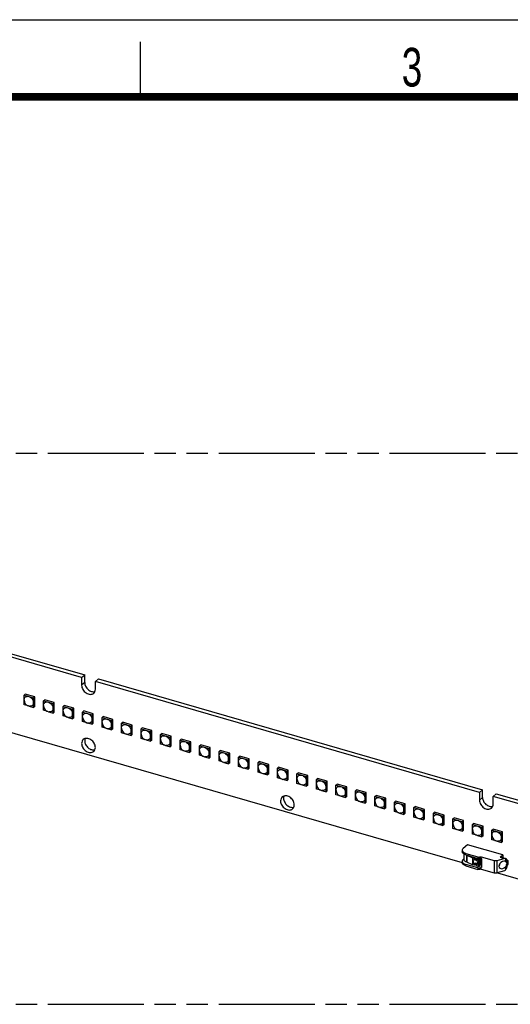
# Model space of a CAD drawing. Header units: millimetres. Extents: x 0 to 210, y 0 to 297.
# Tile 5 of 6: x 94 to 139, y 208 to 297. Entities that reach past the tile are written whole.
import ezdxf

# ---------------------------------------------------------------- set-up
doc = ezdxf.new("R2010")
doc.units = ezdxf.units.MM
doc.header["$LTSCALE"] = 19.36
doc.linetypes.add('PHANTOM', pattern=[0.8, 0.45, -0.05, 0.1, -0.05, 0.1, -0.05])
doc.layers.get('0').update_dxf_attribs({"linetype": 'CONTINUOUS'})
doc.layers.add('DEFAULT_3', color=7, linetype='PHANTOM')
doc.styles.add('TEXTSTYLE_2', font='txt', dxfattribs={"width": 0.75})

msp = doc.modelspace()

# ---------------------------------------------------------------- linework, layer by layer
at = {"color": 2, "linetype": 'Continuous'}
for p, q in [((0, 297), (210, 297)), ((105, 290), (105, 295))]:
    msp.add_line(p, q, dxfattribs=at)
at = {"color": 7, "linetype": 'Continuous'}
for p, q in [((65.08572, 247.61174), (99.92846, 237.55351)), ((99.65346, 237.31535), (64.81072, 247.37358)), ((65.22408, 240.44159), (134.17321, 220.53769)), ((99.65346, 237.31535), (99.92846, 237.55351)), ((99.65346, 237.31535), (99.65346, 236.62254)), ((99.92846, 236.86069), (99.92846, 237.55351)), ((100.89475, 236.95702), (101.16975, 237.19518)), ((100.89475, 236.26421), (100.89475, 236.95702)), ((135.73749, 226.89879), (100.89475, 236.95702)), ((101.16975, 237.19518), (136.01249, 227.13694)), ((94.43088, 235.72741), (94.53671, 235.81907)), ((95.40273, 235.56907), (94.53671, 235.81907)), ((94.43088, 234.8614), (94.43088, 235.72741)), ((94.43088, 235.72741), (95.2969, 235.47742)), ((94.43089, 235.29351), (94.43088, 235.2944)), ((95.2969, 235.47742), (95.40273, 235.56907)), ((95.2969, 234.6114), (95.2969, 235.47742)), ((95.40273, 234.70305), (95.40273, 235.56907)), ((96.199, 235.217), (96.30483, 235.30865)), ((96.199, 234.35098), (96.199, 235.217)), ((96.199, 235.217), (97.06502, 234.967)), ((97.17085, 235.05866), (96.30483, 235.30865)), ((97.06502, 234.967), (97.17085, 235.05866)), ((97.06502, 234.10099), (97.06502, 234.967)), ((97.17085, 234.19264), (97.17085, 235.05866)), ((94.81932, 234.74926), (94.43088, 234.8614)), ((94.88074, 234.73153), (95.2969, 234.6114)), ((95.40273, 234.70305), (95.2969, 234.6114)), ((96.19901, 234.7831), (96.199, 234.78399)), ((96.58744, 234.23885), (96.199, 234.35098)), ((96.64886, 234.22112), (97.06502, 234.10099)), ((97.17085, 234.19264), (97.06502, 234.10099)), ((97.96712, 234.70659), (98.07295, 234.79824)), ((97.96712, 233.84057), (97.96712, 234.70659)), ((97.96712, 234.70659), (98.83313, 234.45659)), ((97.96713, 234.27269), (97.96712, 234.27358)), ((98.93897, 234.54825), (98.07295, 234.79824)), ((98.83313, 234.45659), (98.93897, 234.54825)), ((98.83313, 233.59058), (98.83313, 234.45659)), ((98.93897, 233.68223), (98.93897, 234.54825)), ((99.73523, 234.19618), (99.84107, 234.28783)), ((99.73523, 233.33016), (99.73523, 234.19618)), ((99.73523, 234.19618), (100.60125, 233.94618)), ((100.70708, 234.03783), (99.84107, 234.28783)), ((100.60125, 233.94618), (100.70708, 234.03783)), ((100.70708, 233.17182), (100.70708, 234.03783)), ((98.35555, 233.72844), (97.96712, 233.84057)), ((98.41697, 233.71071), (98.83313, 233.59058)), ((98.93897, 233.68223), (98.83313, 233.59058)), ((99.73524, 233.76228), (99.73523, 233.76317)), ((100.12367, 233.21803), (99.73523, 233.33016)), ((100.18509, 233.2003), (100.60125, 233.08016)), ((100.60125, 233.08016), (100.60125, 233.94618)), ((100.70708, 233.17182), (100.60125, 233.08016)), ((101.50335, 233.68577), (101.60918, 233.77742)), ((101.50335, 233.68577), (102.36937, 233.43577)), ((101.50335, 232.81975), (101.50335, 233.68577)), ((101.50336, 233.25187), (101.50335, 233.25276)), ((102.4752, 233.52742), (101.60918, 233.77742)), ((102.36937, 233.43577), (102.4752, 233.52742)), ((102.36937, 232.56975), (102.36937, 233.43577)), ((102.4752, 232.66141), (102.4752, 233.52742)), ((103.27147, 233.17535), (103.3773, 233.26701)), ((103.27147, 233.17535), (104.13749, 232.92536)), ((103.27147, 232.30934), (103.27147, 233.17535)), ((104.24332, 233.01701), (103.3773, 233.26701)), ((101.89179, 232.70762), (101.50335, 232.81975)), ((101.95321, 232.68989), (102.36937, 232.56975)), ((102.4752, 232.66141), (102.36937, 232.56975)), ((103.27148, 232.74145), (103.27147, 232.74235)), ((103.65991, 232.19721), (103.27147, 232.30934)), ((104.13749, 232.92536), (104.24332, 233.01701)), ((104.13749, 232.05934), (104.13749, 232.92536)), ((104.24332, 232.15099), (104.24332, 233.01701)), ((105.03959, 232.66494), (105.14542, 232.7566)), ((105.03959, 232.66494), (105.9056, 232.41495)), ((105.03959, 231.79893), (105.03959, 232.66494)), ((106.01144, 232.5066), (105.14542, 232.7566)), ((105.9056, 232.41495), (106.01144, 232.5066)), ((105.9056, 231.54893), (105.9056, 232.41495)), ((106.01144, 231.64058), (106.01144, 232.5066)), ((106.8077, 232.15453), (106.91354, 232.24619)), ((107.77955, 231.99619), (106.91354, 232.24619)), ((103.72133, 232.17948), (104.13749, 232.05934)), ((104.24332, 232.15099), (104.13749, 232.05934)), ((105.0396, 232.23104), (105.03959, 232.23193)), ((105.42802, 231.68679), (105.03959, 231.79893)), ((105.48944, 231.66906), (105.9056, 231.54893)), ((106.01144, 231.64058), (105.9056, 231.54893)), ((106.8077, 232.15453), (107.67372, 231.90453)), ((106.8077, 231.28852), (106.8077, 232.15453)), ((106.80771, 231.72063), (106.8077, 231.72152)), ((107.67372, 231.90453), (107.77955, 231.99619)), ((107.67372, 231.03852), (107.67372, 231.90453)), ((107.77955, 231.13017), (107.77955, 231.99619)), ((108.57582, 231.64412), (108.68165, 231.73577)), ((108.57582, 231.64412), (109.44184, 231.39412)), ((108.57582, 230.7781), (108.57582, 231.64412)), ((109.54767, 231.48578), (108.68165, 231.73577)), ((109.44184, 231.39412), (109.54767, 231.48578)), ((109.44184, 230.52811), (109.44184, 231.39412)), ((109.54767, 230.61976), (109.54767, 231.48578)), ((107.19614, 231.17638), (106.8077, 231.28852)), ((107.25756, 231.15865), (107.67372, 231.03852)), ((107.77955, 231.13017), (107.67372, 231.03852)), ((108.57583, 231.21022), (108.57582, 231.21111)), ((108.96426, 230.66597), (108.57582, 230.7781)), ((109.02568, 230.64824), (109.44184, 230.52811)), ((109.54767, 230.61976), (109.44184, 230.52811)), ((110.34394, 231.13371), (110.44977, 231.22536)), ((110.34394, 231.13371), (111.20996, 230.88371)), ((110.34394, 230.26769), (110.34394, 231.13371)), ((110.34395, 230.69981), (110.34394, 230.7007)), ((111.31579, 230.97536), (110.44977, 231.22536)), ((111.20996, 230.88371), (111.31579, 230.97536)), ((111.20996, 230.01769), (111.20996, 230.88371)), ((111.31579, 230.10935), (111.31579, 230.97536)), ((112.11206, 230.6233), (112.21789, 230.71495)), ((112.11206, 230.6233), (112.97807, 230.3733)), ((112.11206, 229.75728), (112.11206, 230.6233)), ((113.08391, 230.46495), (112.21789, 230.71495)), ((112.97807, 230.3733), (113.08391, 230.46495)), ((113.08391, 229.59894), (113.08391, 230.46495)), ((110.73238, 230.15556), (110.34394, 230.26769)), ((110.7938, 230.13783), (111.20996, 230.01769)), ((111.31579, 230.10935), (111.20996, 230.01769)), ((112.11207, 230.1894), (112.11206, 230.19029)), ((112.50049, 229.64515), (112.11206, 229.75728)), ((112.56191, 229.62742), (112.97807, 229.50728)), ((112.97807, 229.50728), (112.97807, 230.3733)), ((113.08391, 229.59894), (112.97807, 229.50728)), ((113.88017, 230.11289), (113.98601, 230.20454)), ((113.88017, 230.11289), (114.74619, 229.86289)), ((113.88017, 229.24687), (113.88017, 230.11289)), ((113.88018, 229.67898), (113.88017, 229.67988)), ((114.85202, 229.95454), (113.98601, 230.20454)), ((114.74619, 229.86289), (114.85202, 229.95454)), ((114.74619, 228.99687), (114.74619, 229.86289)), ((114.85202, 229.08852), (114.85202, 229.95454)), ((115.64829, 229.60247), (115.75412, 229.69413)), ((115.64829, 229.60247), (116.51431, 229.35248)), ((115.64829, 228.73646), (115.64829, 229.60247)), ((116.62014, 229.44413), (115.75412, 229.69413)), ((114.26861, 229.13474), (113.88017, 229.24687)), ((114.33003, 229.11701), (114.74619, 228.99687)), ((114.85202, 229.08852), (114.74619, 228.99687)), ((115.6483, 229.16857), (115.64829, 229.16947)), ((116.03673, 228.62432), (115.64829, 228.73646)), ((116.51431, 229.35248), (116.62014, 229.44413)), ((116.51431, 228.48646), (116.51431, 229.35248)), ((116.62014, 228.57811), (116.62014, 229.44413)), ((117.41641, 229.09206), (117.52224, 229.18372)), ((117.41641, 229.09206), (118.28243, 228.84206)), ((117.41641, 228.22605), (117.41641, 229.09206)), ((118.38826, 228.93372), (117.52224, 229.18372)), ((118.28243, 228.84206), (118.38826, 228.93372)), ((118.28243, 227.97605), (118.28243, 228.84206)), ((118.38826, 228.0677), (118.38826, 228.93372)), ((119.18453, 228.58165), (119.29036, 228.6733)), ((120.15638, 228.42331), (119.29036, 228.6733)), ((116.09815, 228.60659), (116.51431, 228.48646)), ((116.62014, 228.57811), (116.51431, 228.48646)), ((117.41642, 228.65816), (117.41641, 228.65905)), ((117.80485, 228.11391), (117.41641, 228.22605)), ((117.86627, 228.09618), (118.28243, 227.97605)), ((118.38826, 228.0677), (118.28243, 227.97605)), ((119.18453, 228.58165), (120.05054, 228.33165)), ((119.18453, 227.71563), (119.18453, 228.58165)), ((119.18454, 228.14775), (119.18453, 228.14864)), ((120.05054, 228.33165), (120.15638, 228.42331)), ((120.05054, 227.46564), (120.05054, 228.33165)), ((120.15638, 227.55729), (120.15638, 228.42331)), ((120.95264, 228.07124), (121.05848, 228.16289)), ((120.95264, 228.07124), (121.81866, 227.82124)), ((120.95264, 227.20522), (120.95264, 228.07124)), ((121.92449, 227.9129), (121.05848, 228.16289)), ((121.81866, 227.82124), (121.92449, 227.9129)), ((121.81866, 226.95523), (121.81866, 227.82124)), ((121.92449, 227.04688), (121.92449, 227.9129)), ((119.57296, 227.6035), (119.18453, 227.71563)), ((119.63438, 227.58577), (120.05054, 227.46564)), ((120.15638, 227.55729), (120.05054, 227.46564)), ((120.95265, 227.63734), (120.95264, 227.63823)), ((121.34108, 227.09309), (120.95264, 227.20522)), ((121.4025, 227.07536), (121.81866, 226.95523)), ((121.92449, 227.04688), (121.81866, 226.95523)), ((122.72076, 227.56083), (122.82659, 227.65248)), ((122.72076, 227.56083), (123.58678, 227.31083)), ((122.72076, 226.69481), (122.72076, 227.56083)), ((122.72077, 227.12693), (122.72076, 227.12782)), ((123.69261, 227.40248), (122.82659, 227.65248)), ((123.58678, 227.31083), (123.69261, 227.40248)), ((123.58678, 226.44481), (123.58678, 227.31083)), ((123.69261, 226.53647), (123.69261, 227.40248)), ((124.48888, 227.05042), (124.59471, 227.14207)), ((124.48888, 227.05042), (125.3549, 226.80042)), ((124.48888, 226.1844), (124.48888, 227.05042)), ((125.46073, 226.89207), (124.59471, 227.14207)), ((125.3549, 226.80042), (125.46073, 226.89207)), ((125.46073, 226.02606), (125.46073, 226.89207)), ((135.73749, 226.89879), (136.01249, 227.13694)), ((135.73749, 226.89879), (135.73749, 226.20597)), ((136.01249, 226.44413), (136.01249, 227.13694)), ((123.1092, 226.58268), (122.72076, 226.69481)), ((123.17062, 226.56495), (123.58678, 226.44481)), ((123.69261, 226.53647), (123.58678, 226.44481)), ((124.48889, 226.61652), (124.48888, 226.61741)), ((124.87732, 226.07227), (124.48888, 226.1844)), ((124.93874, 226.05454), (125.3549, 225.9344)), ((125.3549, 225.9344), (125.3549, 226.80042)), ((125.46073, 226.02606), (125.3549, 225.9344)), ((126.257, 226.54), (126.36283, 226.63166)), ((126.257, 226.54), (127.12301, 226.29001)), ((126.257, 225.67399), (126.257, 226.54)), ((126.25701, 226.1061), (126.257, 226.107)), ((127.22885, 226.38166), (126.36283, 226.63166)), ((127.12301, 226.29001), (127.22885, 226.38166)), ((127.12301, 225.42399), (127.12301, 226.29001)), ((127.22885, 225.51564), (127.22885, 226.38166)), ((128.02511, 226.02959), (128.13095, 226.12125)), ((128.02511, 226.02959), (128.89113, 225.7796)), ((128.02511, 225.16358), (128.02511, 226.02959)), ((128.99696, 225.87125), (128.13095, 226.12125)), ((136.97878, 226.54046), (137.25378, 226.77861)), ((139.76447, 225.7363), (136.97878, 226.54046)), ((136.97878, 225.84765), (136.97878, 226.54046)), ((137.25378, 226.77861), (140.03947, 225.97445)), ((126.64543, 225.56186), (126.257, 225.67399)), ((126.70685, 225.54413), (127.12301, 225.42399)), ((127.22885, 225.51564), (127.12301, 225.42399)), ((128.02512, 225.59569), (128.02511, 225.59658)), ((128.41355, 225.05144), (128.02511, 225.16358)), ((128.89113, 225.7796), (128.99696, 225.87125)), ((128.89113, 224.91358), (128.89113, 225.7796)), ((128.99696, 225.00523), (128.99696, 225.87125)), ((129.79323, 225.51918), (129.89906, 225.61083)), ((129.79323, 225.51918), (130.65925, 225.26918)), ((129.79323, 224.65316), (129.79323, 225.51918)), ((130.76508, 225.36084), (129.89906, 225.61083)), ((130.65925, 225.26918), (130.76508, 225.36084)), ((130.65925, 224.40317), (130.65925, 225.26918)), ((130.76508, 224.49482), (130.76508, 225.36084)), ((131.56135, 225.00877), (131.66718, 225.10042)), ((132.5332, 224.85043), (131.66718, 225.10042)), ((128.47497, 225.03371), (128.89113, 224.91358)), ((128.99696, 225.00523), (128.89113, 224.91358)), ((129.79324, 225.08528), (129.79323, 225.08617)), ((130.18167, 224.54103), (129.79323, 224.65316)), ((130.24309, 224.5233), (130.65925, 224.40317)), ((130.76508, 224.49482), (130.65925, 224.40317)), ((131.56135, 225.00877), (132.42737, 224.75877)), ((131.56135, 224.14275), (131.56135, 225.00877)), ((131.56136, 224.57487), (131.56135, 224.57576)), ((132.42737, 224.75877), (132.5332, 224.85043)), ((132.42737, 223.89276), (132.42737, 224.75877)), ((132.5332, 223.98441), (132.5332, 224.85043)), ((133.32947, 224.49836), (133.4353, 224.59001)), ((133.32947, 224.49836), (134.19548, 224.24836)), ((133.32947, 223.63234), (133.32947, 224.49836)), ((134.30132, 224.34001), (133.4353, 224.59001)), ((134.19548, 224.24836), (134.30132, 224.34001)), ((134.19548, 223.38234), (134.19548, 224.24836)), ((134.30132, 223.474), (134.30132, 224.34001)), ((131.94979, 224.03062), (131.56135, 224.14275)), ((132.01121, 224.01289), (132.42737, 223.89276)), ((132.5332, 223.98441), (132.42737, 223.89276)), ((133.32948, 224.06446), (133.32947, 224.06535)), ((133.7179, 223.52021), (133.32947, 223.63234)), ((133.77932, 223.50248), (134.19548, 223.38234)), ((134.30132, 223.474), (134.19548, 223.38234)), ((135.09758, 223.98795), (135.20342, 224.0796)), ((135.09758, 223.98795), (135.9636, 223.73795)), ((135.09758, 223.12193), (135.09758, 223.98795)), ((135.09759, 223.55405), (135.09758, 223.55494)), ((136.06943, 223.8296), (135.20342, 224.0796)), ((135.9636, 223.73795), (136.06943, 223.8296)), ((135.9636, 222.87193), (135.9636, 223.73795)), ((136.06943, 222.96359), (136.06943, 223.8296)), ((136.8657, 223.47754), (136.97153, 223.56919)), ((136.8657, 223.47754), (137.73172, 223.22754)), ((136.8657, 222.61152), (136.8657, 223.47754)), ((137.83755, 223.31919), (136.97153, 223.56919)), ((137.73172, 223.22754), (137.83755, 223.31919)), ((137.83755, 222.45317), (137.83755, 223.31919)), ((135.48602, 223.0098), (135.09758, 223.12193)), ((135.54744, 222.99207), (135.9636, 222.87193)), ((136.06943, 222.96359), (135.9636, 222.87193)), ((136.86571, 223.04363), (136.8657, 223.04453)), ((137.25414, 222.49939), (136.8657, 222.61152)), ((137.31556, 222.48166), (137.73172, 222.36152)), ((137.73172, 222.36152), (137.73172, 223.22754)), ((137.83755, 222.45317), (137.73172, 222.36152)), ((134.17065, 221.65463), (134.17065, 221.52473)), ((134.65162, 222.16049), (134.25996, 221.8213)), ((137.85589, 221.2355), (134.65162, 222.16049)), ((134.17065, 220.65871), (134.17065, 220.52881)), ((134.25996, 220.82538), (134.32674, 220.88321)), ((134.32674, 221.3122), (134.32674, 220.82053)), ((134.50398, 221.36596), (135.59913, 221.04982)), ((134.50398, 221.23606), (135.59913, 220.91991)), ((134.59674, 221.20892), (135.1078, 220.96523)), ((135.1078, 220.96523), (135.27068, 220.92373)), ((135.1078, 220.96523), (135.1078, 220.33015)), ((135.27068, 220.92373), (135.35206, 220.95439)), ((135.27068, 220.92373), (135.27068, 220.79303)), ((135.35206, 220.95439), (135.49184, 220.909)), ((135.35206, 220.95439), (135.35206, 220.77255)), ((135.49184, 220.909), (135.47189, 220.8658)), ((135.47189, 220.8658), (135.61419, 220.8196)), ((135.47189, 220.8658), (135.47189, 220.73127)), ((135.67283, 220.88005), (135.70723, 220.90984)), ((135.74272, 220.85735), (135.67283, 220.88005)), ((135.70641, 220.8294), (135.74272, 220.85735)), ((135.74272, 220.85735), (135.74272, 220.22227)), ((135.7658, 221.04982), (135.83247, 221.06906)), ((135.83247, 220.93916), (135.7658, 220.91991)), ((135.79612, 220.92866), (135.79612, 220.35174)), ((135.88306, 220.93935), (135.88306, 220.16438)), ((135.89913, 221.06906), (137.07822, 220.72869)), ((135.92353, 220.87438), (135.92353, 220.12383)), ((137.32822, 220.72869), (137.97821, 220.91632)), ((137.61005, 221.0226), (137.85589, 221.2355)), ((137.61005, 221.0226), (137.97821, 220.91632)), ((138.04342, 220.91296), (137.67526, 221.01923)), ((137.85589, 221.2355), (137.85589, 220.96709)), ((138.10763, 220.64191), (138.0779, 220.65243)), ((138.10862, 220.89413), (138.10763, 220.89442)), ((138.25783, 220.75863), (138.29946, 220.74661)), ((138.27353, 220.69636), (138.29276, 220.69081)), ((138.27609, 220.70524), (138.27609, 220.3011)), ((138.29276, 220.69081), (138.31776, 220.71246)), ((138.29276, 220.69081), (138.29276, 220.3444)), ((138.31776, 220.71246), (138.29946, 220.74661)), ((138.31776, 220.71246), (138.31776, 220.36605)), ((135.59913, 220.0539), (134.50398, 220.37004)), ((134.50398, 220.24014), (135.59913, 219.92399)), ((135.1078, 220.33015), (134.59674, 220.57384)), ((135.27068, 220.28865), (135.1078, 220.33015)), ((135.27068, 220.41935), (135.27068, 220.28865)), ((135.35206, 220.31931), (135.27068, 220.28865)), ((135.35206, 220.50115), (135.35206, 220.31931)), ((135.47189, 220.2804), (135.35206, 220.31931)), ((135.47189, 220.36525), (135.47189, 220.23072)), ((135.61419, 220.18452), (135.47189, 220.23072)), ((135.57759, 220.51394), (135.57255, 220.46998)), ((135.70641, 220.19432), (135.74272, 220.22227)), ((135.74272, 220.30549), (135.79612, 220.35174)), ((135.7658, 220.0539), (135.83247, 220.07314)), ((135.83247, 219.94324), (135.7658, 219.92399)), ((135.88306, 220.50117), (135.79612, 220.52626)), ((135.92353, 220.1527), (135.88306, 220.16438)), ((135.89913, 219.94324), (137.07822, 219.60286)), ((138.01507, 219.80114), (137.32822, 219.60286)), ((138.27609, 220.34921), (138.29276, 220.3444)), ((138.29276, 220.3444), (138.31776, 220.36605)), ((137.36989, 219.61489), (139.76447, 218.92363))]:
    msp.add_line(p, q, dxfattribs=at)
at = {"color": 9, "linetype": 'Continuous'}
for p, q in [((99.92846, 236.86069), (99.65346, 236.62254)), ((136.01249, 226.44413), (135.73749, 226.20597)), ((134.50398, 221.23606), (134.50398, 221.36596)), ((134.58759, 221.21257), (134.58759, 220.57749)), ((134.59674, 220.57384), (134.59674, 221.20892)), ((135.59913, 221.04982), (135.59913, 220.91991)), ((135.61419, 220.8196), (135.61419, 220.18452)), ((135.70641, 220.19432), (135.70641, 220.8294)), ((135.7658, 220.91991), (135.7658, 221.04982)), ((135.83247, 221.06906), (135.83247, 220.93916)), ((135.89913, 220.92856), (135.89913, 221.06906)), ((137.07822, 220.72869), (137.07822, 219.60286)), ((137.32822, 219.60286), (137.32822, 220.72869)), ((138.10763, 220.89442), (138.10763, 220.64191)), ((138.19914, 220.51883), (138.19914, 220.84939)), ((134.50398, 220.24014), (134.50398, 220.37004)), ((135.59913, 220.0539), (135.59913, 219.92399)), ((135.7658, 219.92399), (135.7658, 220.0539)), ((135.83247, 220.07314), (135.83247, 219.94324)), ((135.91911, 220.12893), (135.85968, 220.07747)), ((135.89913, 219.94324), (135.89913, 220.08374)), ((138.10763, 220.13963), (138.10763, 219.87432)), ((138.19914, 220.0133), (138.19914, 220.35422))]:
    msp.add_line(p, q, dxfattribs=at)
at = {"color": 7, "linetype": 'Continuous', "const_width": 0.7}
msp.add_lwpolyline([(7, 290), (203, 290)], dxfattribs=at)
at = {"color": 7, "linetype": 'Continuous'}
for centre, radius, start, end in [((95.00852, 235.29449), 0.57747, 180.1177653, 261.67654), ((96.77663, 234.78408), 0.57747, 180.1177653, 261.67654), ((98.54475, 234.27367), 0.57747, 180.1177653, 261.67654), ((100.31292, 233.76347), 0.57769, 180.1177653, 250.8648642), ((100.31287, 233.76326), 0.57747, 250.8630131, 252.5785193), ((100.31296, 233.76361), 0.57784, 252.5803049, 257.2107599), ((100.31288, 233.76332), 0.57754, 257.21167, 261.67654), ((102.08099, 233.25285), 0.57747, 180.1177653, 261.67654), ((103.8491, 232.74244), 0.57747, 180.1177653, 261.67654), ((105.61722, 232.23202), 0.57747, 180.1177653, 261.67654), ((107.38534, 231.72161), 0.57747, 180.1177653, 261.67654), ((109.15346, 231.2112), 0.57747, 180.1177653, 261.67654), ((110.92157, 230.70079), 0.57747, 180.1177653, 261.67654), ((112.68969, 230.19038), 0.57747, 180.1177653, 261.67654), ((114.45781, 229.67997), 0.57747, 180.1177653, 261.67654), ((116.22593, 229.16956), 0.57747, 180.1177653, 261.67654), ((117.99404, 228.65914), 0.57747, 180.1177653, 261.67654), ((119.76216, 228.14873), 0.57747, 180.1177653, 261.67654), ((121.53028, 227.63832), 0.57747, 180.1177653, 261.67654), ((123.2984, 227.12791), 0.57747, 180.1177653, 261.67654), ((125.06651, 226.6175), 0.57747, 180.1177653, 261.67654), ((126.83463, 226.10709), 0.57747, 180.1177653, 261.67654), ((128.60275, 225.59667), 0.57747, 180.1177653, 261.67654), ((130.37087, 225.08626), 0.57747, 180.1177653, 261.67654), ((132.13898, 224.57585), 0.57747, 180.1177653, 261.67654), ((133.9071, 224.06544), 0.57747, 180.1177653, 261.67654), ((135.67522, 223.55503), 0.57747, 180.1177653, 261.67654), ((137.44334, 223.04462), 0.57747, 180.1177653, 261.67654), ((134.75886, 222.24979), 0.91985, 251.3009618, 253.9130403), ((135.26903, 220.50139), 0.30659, 46.9052294, 48.5723765), ((135.26371, 220.49569), 0.31439, 45.52103, 46.9067499), ((137.80903, 220.57774), 0.48415, 15.2689997, 19.0441314), ((135.88486, 220.11853), 0.03758, 310.8505082, 316.7098035), ((136.63541, 220.58561), 1.66517, 339.8978329, 350.1622227)]:
    msp.add_arc(centre, radius, start, end, dxfattribs=at)
for centre, major_axis, start_param, end_param in [((137.86988, 220.32214), (0.33062, 0.24868), 0.49139683, 4.90772822), ((137.70184, 220.24829), (0.64655, 0.48631), 0.49301034, 0.6929833), ((137.69463, 220.27987), (0.64655, 0.48631), -1.60996139, -1.46394507)]:
    msp.add_ellipse(centre, major_axis=major_axis, ratio=0.71153116, start_param=start_param, end_param=end_param, dxfattribs=at)
for points, knots in [([(99.92846, 236.8607), (99.92846, 236.74662), (99.99349, 236.50904), (100.1806, 236.26865), (100.37816, 236.12719), (100.58151, 236.03749), (100.75273, 236.02546), (100.85231, 236.05246)], [0, 0, 0, 0, 0.24881849, 0.51651368, 0.6488307, 0.77497995, 1, 1, 1, 1]), ([(99.65346, 236.62254), (99.65346, 236.48867), (99.74205, 236.21156), (99.98614, 235.95183), (100.23313, 235.82642), (100.42188, 235.78806), (100.60021, 235.80948), (100.70196, 235.86586), (100.74327, 235.90163)], [0, 0, 0, 0, 0.25693192, 0.53079934, 0.66202372, 0.78362172, 0.89512193, 1, 1, 1, 1]), ([(100.74327, 235.90163), (100.79193, 235.94377), (100.87212, 236.05826), (100.89475, 236.19448), (100.89475, 236.26421)], [0, 0, 0, 0, 0.47999176, 1, 1, 1, 1]), ([(94.43088, 235.2944), (94.43088, 235.34766), (94.4499, 235.45227), (94.55072, 235.57605), (94.70257, 235.63026), (94.81065, 235.61778), (94.86389, 235.60241)], [0, 0, 0, 0, 0.25626535, 0.49241105, 0.73335913, 1, 1, 1, 1]), ([(94.86389, 235.60241), (94.98368, 235.56783), (95.19603, 235.41216), (95.2969, 235.1663), (95.2969, 235.04441)], [0, 0, 0, 0, 0.5056585, 1, 1, 1, 1]), ([(95.2969, 235.04441), (95.2969, 234.99566), (95.28095, 234.90034), (95.19828, 234.78252), (95.06969, 234.71799), (94.97315, 234.71598), (94.92494, 234.72298)], [0, 0, 0, 0, 0.26014191, 0.50011203, 0.74006449, 1, 1, 1, 1]), ([(96.199, 234.78399), (96.199, 234.83725), (96.21802, 234.94186), (96.31884, 235.06563), (96.47068, 235.11985), (96.57877, 235.10737), (96.63201, 235.092)], [0, 0, 0, 0, 0.25626535, 0.49241105, 0.73335913, 1, 1, 1, 1]), ([(96.63201, 235.092), (96.7518, 235.05742), (96.96414, 234.90175), (97.06502, 234.65589), (97.06502, 234.534)], [0, 0, 0, 0, 0.5056585, 1, 1, 1, 1]), ([(97.06502, 234.534), (97.06502, 234.48525), (97.04907, 234.38993), (96.9664, 234.27211), (96.83781, 234.20758), (96.74127, 234.20557), (96.69306, 234.21257)], [0, 0, 0, 0, 0.26014191, 0.50011203, 0.74006449, 1, 1, 1, 1]), ([(97.96712, 234.27358), (97.96712, 234.32683), (97.98614, 234.43145), (98.08695, 234.55522), (98.2388, 234.60944), (98.34689, 234.59696), (98.40012, 234.58159)], [0, 0, 0, 0, 0.25626535, 0.49241105, 0.73335913, 1, 1, 1, 1]), ([(98.40012, 234.58159), (98.51992, 234.54701), (98.73226, 234.39134), (98.83313, 234.14548), (98.83313, 234.02358)], [0, 0, 0, 0, 0.5056585, 1, 1, 1, 1]), ([(98.83313, 234.02358), (98.83313, 233.97483), (98.81719, 233.87952), (98.73451, 233.7617), (98.60593, 233.69717), (98.50938, 233.69516), (98.46118, 233.70216)], [0, 0, 0, 0, 0.26014191, 0.50011203, 0.74006449, 1, 1, 1, 1]), ([(99.73523, 233.76317), (99.73523, 233.81642), (99.75425, 233.92104), (99.85507, 234.04481), (100.00692, 234.09903), (100.11501, 234.08655), (100.16824, 234.07118)], [0, 0, 0, 0, 0.25626535, 0.49241105, 0.73335913, 1, 1, 1, 1]), ([(100.16824, 234.07118), (100.28804, 234.0366), (100.50038, 233.88092), (100.60125, 233.63507), (100.60125, 233.51317)], [0, 0, 0, 0, 0.5056585, 1, 1, 1, 1]), ([(100.60125, 233.51317), (100.60125, 233.46442), (100.58531, 233.36911), (100.50263, 233.25129), (100.37405, 233.18675), (100.2775, 233.18475), (100.2293, 233.19175)], [0, 0, 0, 0, 0.26014191, 0.50011203, 0.74006449, 1, 1, 1, 1]), ([(101.50335, 233.25276), (101.50335, 233.30601), (101.52237, 233.41063), (101.62319, 233.5344), (101.77504, 233.58862), (101.88312, 233.57614), (101.93636, 233.56077)], [0, 0, 0, 0, 0.25626535, 0.49241105, 0.73335913, 1, 1, 1, 1]), ([(101.93636, 233.56077), (102.05615, 233.52619), (102.2685, 233.37051), (102.36937, 233.12465), (102.36937, 233.00276)], [0, 0, 0, 0, 0.5056585, 1, 1, 1, 1]), ([(102.36937, 233.00276), (102.36937, 232.95401), (102.35342, 232.8587), (102.27075, 232.74088), (102.14216, 232.67634), (102.04562, 232.67434), (101.99741, 232.68133)], [0, 0, 0, 0, 0.26014191, 0.50011203, 0.74006449, 1, 1, 1, 1]), ([(103.27147, 232.74235), (103.27147, 232.7956), (103.29049, 232.90022), (103.39131, 233.02399), (103.54315, 233.07821), (103.65124, 233.06572), (103.70448, 233.05036)], [0, 0, 0, 0, 0.25626535, 0.49241105, 0.73335913, 1, 1, 1, 1]), ([(103.70448, 233.05036), (103.82427, 233.01577), (104.03661, 232.8601), (104.13749, 232.61424), (104.13749, 232.49235)], [0, 0, 0, 0, 0.5056585, 1, 1, 1, 1]), ([(104.13749, 232.49235), (104.13749, 232.4436), (104.12154, 232.34829), (104.03887, 232.23047), (103.91028, 232.16593), (103.81374, 232.16392), (103.76553, 232.17092)], [0, 0, 0, 0, 0.26014191, 0.50011203, 0.74006449, 1, 1, 1, 1]), ([(105.03959, 232.23193), (105.03959, 232.28519), (105.05861, 232.38981), (105.15942, 232.51358), (105.31127, 232.5678), (105.41936, 232.55531), (105.47259, 232.53994)], [0, 0, 0, 0, 0.25626535, 0.49241105, 0.73335913, 1, 1, 1, 1]), ([(105.47259, 232.53994), (105.59239, 232.50536), (105.80473, 232.34969), (105.9056, 232.10383), (105.9056, 231.98194)], [0, 0, 0, 0, 0.5056585, 1, 1, 1, 1]), ([(99.80495, 231.70241), (99.75628, 231.66027), (99.6761, 231.54579), (99.65346, 231.40957), (99.65346, 231.33984)], [0, 0, 0, 0, 0.47999215, 1, 1, 1, 1]), ([(99.65346, 231.33984), (99.65346, 231.20597), (99.74205, 230.92886), (99.98614, 230.66913), (100.23313, 230.54372), (100.42188, 230.50536), (100.60021, 230.52678), (100.70196, 230.58316), (100.74327, 230.61893)], [0, 0, 0, 0, 0.25693189, 0.5307993, 0.66202369, 0.7836217, 0.89512193, 1, 1, 1, 1]), ([(100.89475, 230.98151), (100.89475, 231.11537), (100.80617, 231.39248), (100.56208, 231.65221), (100.31508, 231.77762), (100.12633, 231.81598), (99.94801, 231.79456), (99.84626, 231.73818), (99.80495, 231.70241)], [0, 0, 0, 0, 0.25693189, 0.5307993, 0.66202369, 0.7836217, 0.89512193, 1, 1, 1, 1]), ([(99.97028, 231.78989), (99.96332, 231.7739), (99.93822, 231.706), (99.92846, 231.63284), (99.92846, 231.57799)], [0, 0, 0, 0, 0.24121161, 1, 1, 1, 1]), ([(99.92846, 231.57799), (99.92846, 231.46391), (99.9935, 231.22634), (100.1806, 230.98594), (100.37816, 230.84449), (100.58152, 230.75479), (100.75274, 230.74276), (100.85231, 230.76976)], [0, 0, 0, 0, 0.24881892, 0.51651419, 0.64883108, 0.77498016, 1, 1, 1, 1]), ([(105.9056, 231.98194), (105.9056, 231.93319), (105.88966, 231.83787), (105.80698, 231.72005), (105.6784, 231.65552), (105.58185, 231.65351), (105.53365, 231.66051)], [0, 0, 0, 0, 0.26014191, 0.50011203, 0.74006449, 1, 1, 1, 1]), ([(106.8077, 231.72152), (106.8077, 231.77478), (106.82672, 231.87939), (106.92754, 232.00317), (107.07939, 232.05738), (107.18748, 232.0449), (107.24071, 232.02953)], [0, 0, 0, 0, 0.25626535, 0.49241105, 0.73335913, 1, 1, 1, 1]), ([(107.24071, 232.02953), (107.36051, 231.99495), (107.57285, 231.83928), (107.67372, 231.59342), (107.67372, 231.47153)], [0, 0, 0, 0, 0.5056585, 1, 1, 1, 1]), ([(107.67372, 231.47153), (107.67372, 231.42278), (107.65778, 231.32746), (107.5751, 231.20964), (107.44652, 231.14511), (107.34997, 231.1431), (107.30177, 231.1501)], [0, 0, 0, 0, 0.26014191, 0.50011203, 0.74006449, 1, 1, 1, 1]), ([(108.57582, 231.21111), (108.57582, 231.26437), (108.59484, 231.36898), (108.69566, 231.49275), (108.84751, 231.54697), (108.95559, 231.53449), (109.00883, 231.51912)], [0, 0, 0, 0, 0.25626535, 0.49241105, 0.73335913, 1, 1, 1, 1]), ([(109.00883, 231.51912), (109.12862, 231.48454), (109.34097, 231.32887), (109.44184, 231.08301), (109.44184, 230.96111)], [0, 0, 0, 0, 0.5056585, 1, 1, 1, 1]), ([(100.74327, 230.61893), (100.79193, 230.66107), (100.87212, 230.77555), (100.89475, 230.91177), (100.89475, 230.98151)], [0, 0, 0, 0, 0.47999215, 1, 1, 1, 1]), ([(109.44184, 230.96111), (109.44184, 230.91236), (109.42589, 230.81705), (109.34322, 230.69923), (109.21463, 230.6347), (109.11809, 230.63269), (109.06988, 230.63969)], [0, 0, 0, 0, 0.26014191, 0.50011203, 0.74006449, 1, 1, 1, 1]), ([(110.34394, 230.7007), (110.34394, 230.75395), (110.36296, 230.85857), (110.46378, 230.98234), (110.61562, 231.03656), (110.72371, 231.02408), (110.77695, 231.00871)], [0, 0, 0, 0, 0.25626535, 0.49241105, 0.73335913, 1, 1, 1, 1]), ([(110.77695, 231.00871), (110.89674, 230.97413), (111.10908, 230.81846), (111.20996, 230.5726), (111.20996, 230.4507)], [0, 0, 0, 0, 0.5056585, 1, 1, 1, 1]), ([(111.20996, 230.4507), (111.20996, 230.40195), (111.19401, 230.30664), (111.11134, 230.18882), (110.98275, 230.12428), (110.88621, 230.12228), (110.838, 230.12928)], [0, 0, 0, 0, 0.26014191, 0.50011203, 0.74006449, 1, 1, 1, 1]), ([(112.11206, 230.19029), (112.11206, 230.24354), (112.13108, 230.34816), (112.23189, 230.47193), (112.38374, 230.52615), (112.49183, 230.51367), (112.54506, 230.4983)], [0, 0, 0, 0, 0.25626535, 0.49241105, 0.73335913, 1, 1, 1, 1]), ([(112.54506, 230.4983), (112.66486, 230.46372), (112.8772, 230.30804), (112.97807, 230.06219), (112.97807, 229.94029)], [0, 0, 0, 0, 0.5056585, 1, 1, 1, 1]), ([(112.97807, 229.94029), (112.97807, 229.89154), (112.96213, 229.79623), (112.87945, 229.67841), (112.75087, 229.61387), (112.65432, 229.61187), (112.60612, 229.61886)], [0, 0, 0, 0, 0.26014191, 0.50011203, 0.74006449, 1, 1, 1, 1]), ([(113.88017, 229.67988), (113.88017, 229.73313), (113.89919, 229.83775), (114.00001, 229.96152), (114.15186, 230.01574), (114.25995, 230.00325), (114.31318, 229.98789)], [0, 0, 0, 0, 0.25626535, 0.49241105, 0.73335913, 1, 1, 1, 1]), ([(114.31318, 229.98789), (114.43298, 229.95331), (114.64532, 229.79763), (114.74619, 229.55177), (114.74619, 229.42988)], [0, 0, 0, 0, 0.5056585, 1, 1, 1, 1]), ([(114.74619, 229.42988), (114.74619, 229.38113), (114.73025, 229.28582), (114.64757, 229.168), (114.51899, 229.10346), (114.42244, 229.10145), (114.37424, 229.10845)], [0, 0, 0, 0, 0.26014191, 0.50011203, 0.74006449, 1, 1, 1, 1]), ([(115.64829, 229.16947), (115.64829, 229.22272), (115.66731, 229.32734), (115.76813, 229.45111), (115.91998, 229.50533), (116.02806, 229.49284), (116.0813, 229.47748)], [0, 0, 0, 0, 0.25626535, 0.49241105, 0.73335913, 1, 1, 1, 1]), ([(116.0813, 229.47748), (116.20109, 229.44289), (116.41344, 229.28722), (116.51431, 229.04136), (116.51431, 228.91947)], [0, 0, 0, 0, 0.5056585, 1, 1, 1, 1]), ([(116.51431, 228.91947), (116.51431, 228.87072), (116.49836, 228.7754), (116.41569, 228.65759), (116.2871, 228.59305), (116.19056, 228.59104), (116.14235, 228.59804)], [0, 0, 0, 0, 0.26014191, 0.50011203, 0.74006449, 1, 1, 1, 1]), ([(117.41641, 228.65905), (117.41641, 228.71231), (117.43543, 228.81692), (117.53625, 228.9407), (117.68809, 228.99491), (117.79618, 228.98243), (117.84942, 228.96706)], [0, 0, 0, 0, 0.25626535, 0.49241105, 0.73335913, 1, 1, 1, 1]), ([(117.84942, 228.96706), (117.96921, 228.93248), (118.18155, 228.77681), (118.28243, 228.53095), (118.28243, 228.40906)], [0, 0, 0, 0, 0.5056585, 1, 1, 1, 1]), ([(118.28243, 228.40906), (118.28243, 228.36031), (118.26648, 228.26499), (118.18381, 228.14717), (118.05522, 228.08264), (117.95868, 228.08063), (117.91047, 228.08763)], [0, 0, 0, 0, 0.26014191, 0.50011203, 0.74006449, 1, 1, 1, 1]), ([(119.18453, 228.14864), (119.18453, 228.2019), (119.20355, 228.30651), (119.30436, 228.43028), (119.45621, 228.4845), (119.5643, 228.47202), (119.61753, 228.45665)], [0, 0, 0, 0, 0.25626535, 0.49241105, 0.73335913, 1, 1, 1, 1]), ([(119.61753, 228.45665), (119.73733, 228.42207), (119.94967, 228.2664), (120.05054, 228.02054), (120.05054, 227.89864)], [0, 0, 0, 0, 0.5056585, 1, 1, 1, 1]), ([(120.05054, 227.89864), (120.05054, 227.8499), (120.0346, 227.75458), (119.95192, 227.63676), (119.82334, 227.57223), (119.72679, 227.57022), (119.67859, 227.57722)], [0, 0, 0, 0, 0.26014191, 0.50011203, 0.74006449, 1, 1, 1, 1]), ([(120.95264, 227.63823), (120.95264, 227.69148), (120.97166, 227.7961), (121.07248, 227.91987), (121.22433, 227.97409), (121.33242, 227.96161), (121.38565, 227.94624)], [0, 0, 0, 0, 0.25626535, 0.49241105, 0.73335913, 1, 1, 1, 1]), ([(121.38565, 227.94624), (121.50545, 227.91166), (121.71779, 227.75599), (121.81866, 227.51013), (121.81866, 227.38823)], [0, 0, 0, 0, 0.5056585, 1, 1, 1, 1]), ([(121.81866, 227.38823), (121.81866, 227.33948), (121.80272, 227.24417), (121.72004, 227.12635), (121.59146, 227.06182), (121.49491, 227.05981), (121.44671, 227.06681)], [0, 0, 0, 0, 0.26014191, 0.50011203, 0.74006449, 1, 1, 1, 1]), ([(122.72076, 227.12782), (122.72076, 227.18107), (122.73978, 227.28569), (122.8406, 227.40946), (122.99245, 227.46368), (123.10053, 227.4512), (123.15377, 227.43583)], [0, 0, 0, 0, 0.25626535, 0.49241105, 0.73335913, 1, 1, 1, 1]), ([(123.15377, 227.43583), (123.27356, 227.40125), (123.48591, 227.24557), (123.58678, 226.99972), (123.58678, 226.87782)], [0, 0, 0, 0, 0.5056585, 1, 1, 1, 1]), ([(123.58678, 226.87782), (123.58678, 226.82907), (123.57083, 226.73376), (123.48816, 226.61594), (123.35957, 226.5514), (123.26303, 226.5494), (123.21482, 226.5564)], [0, 0, 0, 0, 0.26014191, 0.50011203, 0.74006449, 1, 1, 1, 1]), ([(124.48888, 226.61741), (124.48888, 226.67066), (124.5079, 226.77528), (124.60872, 226.89905), (124.76056, 226.95327), (124.86865, 226.94079), (124.92189, 226.92542)], [0, 0, 0, 0, 0.25626535, 0.49241105, 0.73335913, 1, 1, 1, 1]), ([(124.92189, 226.92542), (125.04168, 226.89084), (125.25402, 226.73516), (125.3549, 226.4893), (125.3549, 226.36741)], [0, 0, 0, 0, 0.5056585, 1, 1, 1, 1]), ([(117.84696, 226.49413), (117.7983, 226.45199), (117.71811, 226.33751), (117.69548, 226.20129), (117.69548, 226.13155)], [0, 0, 0, 0, 0.47999215, 1, 1, 1, 1]), ([(117.69548, 226.13155), (117.69548, 225.99769), (117.78406, 225.72058), (118.02815, 225.46085), (118.27515, 225.33544), (118.4639, 225.29708), (118.64223, 225.3185), (118.74398, 225.37488), (118.78528, 225.41065)], [0, 0, 0, 0, 0.25693189, 0.5307993, 0.66202369, 0.7836217, 0.89512193, 1, 1, 1, 1]), ([(118.93677, 225.77322), (118.93677, 225.90709), (118.84818, 226.1842), (118.60409, 226.44393), (118.3571, 226.56934), (118.16835, 226.6077), (117.99002, 226.58628), (117.88827, 226.5299), (117.84696, 226.49413)], [0, 0, 0, 0, 0.25693189, 0.5307993, 0.66202369, 0.7836217, 0.89512193, 1, 1, 1, 1]), ([(118.0123, 226.5816), (118.00533, 226.56562), (117.98023, 226.49772), (117.97048, 226.42456), (117.97048, 226.36971)], [0, 0, 0, 0, 0.24121161, 1, 1, 1, 1]), ([(117.97048, 226.36971), (117.97048, 226.25562), (118.03551, 226.01805), (118.22262, 225.77766), (118.42018, 225.6362), (118.62353, 225.54651), (118.79475, 225.53447), (118.89433, 225.56148)], [0, 0, 0, 0, 0.24881892, 0.51651419, 0.64883108, 0.77498016, 1, 1, 1, 1]), ([(125.3549, 226.36741), (125.3549, 226.31866), (125.33895, 226.22335), (125.25628, 226.10553), (125.12769, 226.04099), (125.03115, 226.03899), (124.98294, 226.04598)], [0, 0, 0, 0, 0.26014191, 0.50011203, 0.74006449, 1, 1, 1, 1]), ([(126.257, 226.107), (126.257, 226.16025), (126.27602, 226.26487), (126.37683, 226.38864), (126.52868, 226.44286), (126.63677, 226.43037), (126.69001, 226.41501)], [0, 0, 0, 0, 0.25626535, 0.49241105, 0.73335913, 1, 1, 1, 1]), ([(126.69001, 226.41501), (126.8098, 226.38042), (127.02214, 226.22475), (127.12301, 225.97889), (127.12301, 225.857)], [0, 0, 0, 0, 0.5056585, 1, 1, 1, 1]), ([(135.73749, 226.20597), (135.73749, 226.07211), (135.82608, 225.795), (136.07017, 225.53527), (136.31716, 225.40986), (136.50591, 225.3715), (136.68424, 225.39292), (136.78599, 225.4493), (136.8273, 225.48507)], [0, 0, 0, 0, 0.25693192, 0.53079934, 0.66202372, 0.78362172, 0.89512193, 1, 1, 1, 1]), ([(136.01249, 226.44414), (136.01249, 226.33005), (136.07752, 226.09248), (136.26463, 225.85208), (136.46219, 225.71063), (136.66554, 225.62093), (136.83677, 225.6089), (136.93634, 225.6359)], [0, 0, 0, 0, 0.24881849, 0.51651368, 0.6488307, 0.77497995, 1, 1, 1, 1]), ([(118.78528, 225.41065), (118.83395, 225.45279), (118.91413, 225.56727), (118.93677, 225.70349), (118.93677, 225.77322)], [0, 0, 0, 0, 0.47999215, 1, 1, 1, 1]), ([(127.12301, 225.857), (127.12301, 225.80825), (127.10707, 225.71294), (127.02439, 225.59512), (126.89581, 225.53058), (126.79927, 225.52857), (126.75106, 225.53557)], [0, 0, 0, 0, 0.26014191, 0.50011203, 0.74006449, 1, 1, 1, 1]), ([(128.02511, 225.59658), (128.02511, 225.64984), (128.04413, 225.75446), (128.14495, 225.87823), (128.2968, 225.93245), (128.40489, 225.91996), (128.45812, 225.90459)], [0, 0, 0, 0, 0.25626535, 0.49241105, 0.73335913, 1, 1, 1, 1]), ([(128.45812, 225.90459), (128.57792, 225.87001), (128.79026, 225.71434), (128.89113, 225.46848), (128.89113, 225.34659)], [0, 0, 0, 0, 0.5056585, 1, 1, 1, 1]), ([(128.89113, 225.34659), (128.89113, 225.29784), (128.87519, 225.20252), (128.79251, 225.0847), (128.66393, 225.02017), (128.56738, 225.01816), (128.51918, 225.02516)], [0, 0, 0, 0, 0.26014191, 0.50011203, 0.74006449, 1, 1, 1, 1]), ([(129.79323, 225.08617), (129.79323, 225.13943), (129.81225, 225.24404), (129.91307, 225.36781), (130.06492, 225.42203), (130.173, 225.40955), (130.22624, 225.39418)], [0, 0, 0, 0, 0.25626535, 0.49241105, 0.73335913, 1, 1, 1, 1]), ([(130.22624, 225.39418), (130.34603, 225.3596), (130.55838, 225.20393), (130.65925, 224.95807), (130.65925, 224.83618)], [0, 0, 0, 0, 0.5056585, 1, 1, 1, 1]), ([(136.8273, 225.48507), (136.87596, 225.52721), (136.95615, 225.64169), (136.97878, 225.77791), (136.97878, 225.84765)], [0, 0, 0, 0, 0.47999176, 1, 1, 1, 1]), ([(130.65925, 224.83618), (130.65925, 224.78743), (130.6433, 224.69211), (130.56063, 224.57429), (130.43204, 224.50976), (130.3355, 224.50775), (130.28729, 224.51475)], [0, 0, 0, 0, 0.26014191, 0.50011203, 0.74006449, 1, 1, 1, 1]), ([(131.56135, 224.57576), (131.56135, 224.62901), (131.58037, 224.73363), (131.68119, 224.8574), (131.83303, 224.91162), (131.94112, 224.89914), (131.99436, 224.88377)], [0, 0, 0, 0, 0.25626535, 0.49241105, 0.73335913, 1, 1, 1, 1]), ([(131.99436, 224.88377), (132.11415, 224.84919), (132.32649, 224.69352), (132.42737, 224.44766), (132.42737, 224.32576)], [0, 0, 0, 0, 0.5056585, 1, 1, 1, 1]), ([(132.42737, 224.32576), (132.42737, 224.27701), (132.41142, 224.1817), (132.32875, 224.06388), (132.20016, 223.99935), (132.10362, 223.99734), (132.05541, 224.00434)], [0, 0, 0, 0, 0.26014191, 0.50011203, 0.74006449, 1, 1, 1, 1]), ([(133.32947, 224.06535), (133.32947, 224.1186), (133.34849, 224.22322), (133.4493, 224.34699), (133.60115, 224.40121), (133.70924, 224.38873), (133.76248, 224.37336)], [0, 0, 0, 0, 0.25626535, 0.49241105, 0.73335913, 1, 1, 1, 1]), ([(133.76248, 224.37336), (133.88227, 224.33878), (134.09461, 224.18311), (134.19548, 223.93725), (134.19548, 223.81535)], [0, 0, 0, 0, 0.5056585, 1, 1, 1, 1]), ([(134.19548, 223.81535), (134.19548, 223.7666), (134.17954, 223.67129), (134.09686, 223.55347), (133.96828, 223.48893), (133.87174, 223.48693), (133.82353, 223.49393)], [0, 0, 0, 0, 0.26014191, 0.50011203, 0.74006449, 1, 1, 1, 1]), ([(135.09758, 223.55494), (135.09758, 223.60819), (135.1166, 223.71281), (135.21742, 223.83658), (135.36927, 223.8908), (135.47736, 223.87832), (135.53059, 223.86295)], [0, 0, 0, 0, 0.25626535, 0.49241105, 0.73335913, 1, 1, 1, 1]), ([(135.53059, 223.86295), (135.65039, 223.82837), (135.86273, 223.67269), (135.9636, 223.42684), (135.9636, 223.30494)], [0, 0, 0, 0, 0.5056585, 1, 1, 1, 1]), ([(135.9636, 223.30494), (135.9636, 223.25619), (135.94766, 223.16088), (135.86498, 223.04306), (135.7364, 222.97852), (135.63985, 222.97652), (135.59165, 222.98351)], [0, 0, 0, 0, 0.26014191, 0.50011203, 0.74006449, 1, 1, 1, 1]), ([(136.8657, 223.04453), (136.8657, 223.09778), (136.88472, 223.2024), (136.98554, 223.32617), (137.13739, 223.38039), (137.24547, 223.3679), (137.29871, 223.35254)], [0, 0, 0, 0, 0.25626535, 0.49241105, 0.73335913, 1, 1, 1, 1]), ([(137.29871, 223.35254), (137.4185, 223.31796), (137.63085, 223.16228), (137.73172, 222.91642), (137.73172, 222.79453)], [0, 0, 0, 0, 0.5056585, 1, 1, 1, 1]), ([(137.73172, 222.79453), (137.73172, 222.74578), (137.71577, 222.65047), (137.6331, 222.53265), (137.50451, 222.46811), (137.40797, 222.4661), (137.35976, 222.4731)], [0, 0, 0, 0, 0.26014191, 0.50011203, 0.74006449, 1, 1, 1, 1]), ([(134.25996, 221.8213), (134.23369, 221.79855), (134.18961, 221.74935), (134.17064, 221.68441), (134.17066, 221.65463)], [0, 0, 0, 0, 0.53850885, 1, 1, 1, 1]), ([(134.17066, 221.65463), (134.17067, 221.64583), (134.17356, 221.60926), (134.1885, 221.57423), (134.2037, 221.55101)], [0, 0, 0, 0, 0.24082093, 1, 1, 1, 1]), ([(134.50398, 221.23606), (134.45667, 221.24971), (134.37039, 221.28174), (134.26223, 221.34888), (134.18949, 221.43001), (134.17068, 221.49501), (134.17066, 221.52473)], [0, 0, 0, 0, 0.31570473, 0.58642675, 0.80942204, 1, 1, 1, 1]), ([(134.2037, 221.55101), (134.22931, 221.51189), (134.31125, 221.44021), (134.40841, 221.39731), (134.46396, 221.37849)], [0, 0, 0, 0, 0.44361284, 1, 1, 1, 1]), ([(134.25996, 220.82538), (134.23369, 220.80263), (134.18961, 220.75343), (134.17064, 220.68849), (134.17066, 220.65871)], [0, 0, 0, 0, 0.53850885, 1, 1, 1, 1]), ([(134.17066, 220.65871), (134.17067, 220.64991), (134.17356, 220.61334), (134.1885, 220.57831), (134.2037, 220.55509)], [0, 0, 0, 0, 0.24082093, 1, 1, 1, 1]), ([(134.45549, 220.63779), (134.41908, 220.66039), (134.37014, 220.70026), (134.3329, 220.76917), (134.32677, 220.80393), (134.32676, 220.82053)], [0, 0, 0, 0, 0.55385897, 0.78536676, 1, 1, 1, 1]), ([(134.58759, 220.57749), (134.57539, 220.58154), (134.5298, 220.59795), (134.48574, 220.61901), (134.45549, 220.63779)], [0, 0, 0, 0, 0.26521198, 1, 1, 1, 1]), ([(135.27068, 220.79303), (135.23721, 220.78553), (135.17109, 220.74592), (135.15109, 220.67226), (135.15109, 220.63666)], [0, 0, 0, 0, 0.49075552, 1, 1, 1, 1]), ([(135.15109, 220.63666), (135.15109, 220.59579), (135.17678, 220.51064), (135.23521, 220.44537), (135.27068, 220.41935)], [0, 0, 0, 0, 0.481552, 1, 1, 1, 1]), ([(135.35206, 220.77255), (135.3465, 220.77657), (135.32194, 220.791), (135.29206, 220.79496), (135.27068, 220.79303)], [0, 0, 0, 0, 0.24246974, 1, 1, 1, 1]), ([(135.35206, 220.77255), (135.36142, 220.77462), (135.40361, 220.77813), (135.44544, 220.76081), (135.47197, 220.74233)], [0, 0, 0, 0, 0.22855699, 1, 1, 1, 1]), ([(135.48398, 220.72001), (135.49828, 220.70598), (135.54773, 220.64777), (135.57759, 220.57038), (135.57759, 220.51394)], [0, 0, 0, 0, 0.26192357, 1, 1, 1, 1]), ([(135.61419, 220.8196), (135.63016, 220.81441), (135.66228, 220.81211), (135.69466, 220.82036), (135.70641, 220.8294)], [0, 0, 0, 0, 0.5312189, 1, 1, 1, 1]), ([(135.83247, 221.06906), (135.83772, 221.07058), (135.85968, 221.07496), (135.88289, 221.07375), (135.89913, 221.06906)], [0, 0, 0, 0, 0.2445376, 1, 1, 1, 1]), ([(135.89913, 220.92856), (135.90288, 220.92483), (135.9158, 220.90949), (135.92353, 220.88916), (135.92353, 220.87438)], [0, 0, 0, 0, 0.26358519, 1, 1, 1, 1]), ([(137.61005, 221.0226), (137.61565, 221.0235), (137.63738, 221.02594), (137.65969, 221.02369), (137.67525, 221.01921)], [0, 0, 0, 0, 0.25924602, 1, 1, 1, 1]), ([(138.19914, 220.51883), (138.19458, 220.54504), (138.18255, 220.58454), (138.14465, 220.62355), (138.12067, 220.63642), (138.10763, 220.64191)], [0, 0, 0, 0, 0.49752462, 0.73552478, 1, 1, 1, 1]), ([(138.19914, 220.84939), (138.1941, 220.85418), (138.16723, 220.87509), (138.13446, 220.88667), (138.10862, 220.89413)], [0, 0, 0, 0, 0.20551992, 1, 1, 1, 1]), ([(138.26669, 220.73572), (138.26263, 220.74745), (138.24646, 220.78857), (138.22224, 220.82742), (138.19914, 220.84939)], [0, 0, 0, 0, 0.28028338, 1, 1, 1, 1]), ([(134.50398, 220.24014), (134.45667, 220.2538), (134.37039, 220.28582), (134.26223, 220.35297), (134.18949, 220.43409), (134.17068, 220.49909), (134.17066, 220.52881)], [0, 0, 0, 0, 0.31570473, 0.58642675, 0.80942204, 1, 1, 1, 1]), ([(134.2037, 220.55509), (134.23243, 220.5112), (134.32801, 220.43249), (134.4398, 220.38857), (134.50398, 220.37004)], [0, 0, 0, 0, 0.43988841, 1, 1, 1, 1]), ([(135.27068, 220.41935), (135.27848, 220.42452), (135.30947, 220.4476), (135.33566, 220.47693), (135.35206, 220.50115)], [0, 0, 0, 0, 0.24228128, 1, 1, 1, 1]), ([(135.49184, 220.45618), (135.46911, 220.45097), (135.41628, 220.45632), (135.37238, 220.48345), (135.35206, 220.50115)], [0, 0, 0, 0, 0.46402001, 1, 1, 1, 1]), ([(135.57263, 220.46994), (135.56673, 220.44484), (135.54329, 220.39674), (135.49597, 220.37086), (135.47189, 220.36525)], [0, 0, 0, 0, 0.51051471, 1, 1, 1, 1]), ([(135.49184, 220.45618), (135.49048, 220.4479), (135.48506, 220.41734), (135.47822, 220.387), (135.47189, 220.36525)], [0, 0, 0, 0, 0.27043278, 1, 1, 1, 1]), ([(135.70641, 220.19432), (135.69466, 220.18528), (135.66228, 220.17703), (135.63016, 220.17933), (135.61419, 220.18452)], [0, 0, 0, 0, 0.46877732, 1, 1, 1, 1]), ([(135.89913, 219.94324), (135.89388, 219.94476), (135.87191, 219.94914), (135.8487, 219.94793), (135.83247, 219.94324)], [0, 0, 0, 0, 0.2445376, 1, 1, 1, 1]), ([(135.85968, 220.07747), (135.8633, 220.07763), (135.87657, 220.07835), (135.89016, 220.07998), (135.89913, 220.08374)], [0, 0, 0, 0, 0.27130811, 1, 1, 1, 1]), ([(135.92353, 220.12383), (135.92353, 220.12084), (135.92271, 220.10972), (135.91782, 220.09872), (135.91221, 220.09276)], [0, 0, 0, 0, 0.26748765, 1, 1, 1, 1]), ([(137.49684, 220.18526), (137.52703, 220.22793), (137.57667, 220.32632), (137.60669, 220.43184), (137.61663, 220.48774)], [0, 0, 0, 0, 0.47933413, 1, 1, 1, 1]), ([(138.10763, 220.13963), (138.12172, 220.1537), (138.17032, 220.21658), (138.19135, 220.29597), (138.19914, 220.35422)], [0, 0, 0, 0, 0.25300242, 1, 1, 1, 1]), ([(138.10763, 219.87432), (138.11818, 219.88358), (138.15737, 219.92356), (138.1848, 219.97405), (138.19914, 220.0133)], [0, 0, 0, 0, 0.25141311, 1, 1, 1, 1]), ([(138.19914, 220.51883), (138.20126, 220.50664), (138.20781, 220.45196), (138.20479, 220.39646), (138.19914, 220.35422)], [0, 0, 0, 0, 0.22501488, 1, 1, 1, 1])]:
    msp.add_open_spline(points, degree=3, knots=knots, dxfattribs=at)
for points in [[(135.59913, 221.04982), (135.62606, 221.04204), (135.68247, 221.03526), (135.73887, 221.04204), (135.7658, 221.04982)], [(135.7658, 220.91991), (135.73887, 220.91214), (135.68247, 220.90535), (135.62606, 220.91214), (135.59913, 220.91991)], [(135.85968, 220.94348), (135.85051, 220.94306), (135.84129, 220.94171), (135.83247, 220.93916)], [(135.89913, 220.92856), (135.88917, 220.93848), (135.87373, 220.94413), (135.85968, 220.94348)], [(137.07822, 220.72869), (137.11861, 220.71703), (137.20322, 220.70685), (137.28783, 220.71703), (137.32822, 220.72869)], [(134.59674, 220.57384), (134.59377, 220.57525), (134.5907, 220.57646), (134.58759, 220.57749)], [(135.59913, 220.0539), (135.62606, 220.04612), (135.68247, 220.03934), (135.73887, 220.04612), (135.7658, 220.0539)], [(135.7658, 219.92399), (135.73887, 219.91622), (135.68247, 219.90943), (135.62606, 219.91622), (135.59913, 219.92399)], [(135.83247, 220.07314), (135.84129, 220.07569), (135.85051, 220.07704), (135.85968, 220.07747)], [(135.90944, 220.09011), (135.90638, 220.08746), (135.90286, 220.08529), (135.89913, 220.08374)], [(137.32822, 219.60286), (137.28783, 219.5912), (137.20322, 219.58102), (137.11861, 219.5912), (137.07822, 219.60286)]]:
    msp.add_open_spline(points, degree=3, dxfattribs=at)
at = {"layer": 'DEFAULT_3', "color": 91, "linetype": 'PHANTOM', "true_color": 0x80ff80}
for p, q in [((50.12864, 257.68), (150.12864, 257.68)), ((50.12864, 207.68), (150.12864, 207.68))]:
    msp.add_line(p, q, dxfattribs=at)

# ---------------------------------------------------------------- texts
at = {"color": 5, "linetype": 'Continuous', "style": 'TEXTSTYLE_2', "width": 0.714286}
msp.add_text('3', height=3.5, dxfattribs=at).set_placement((128.68391, 290.94286))

doc.saveas('drawing.dxf')
